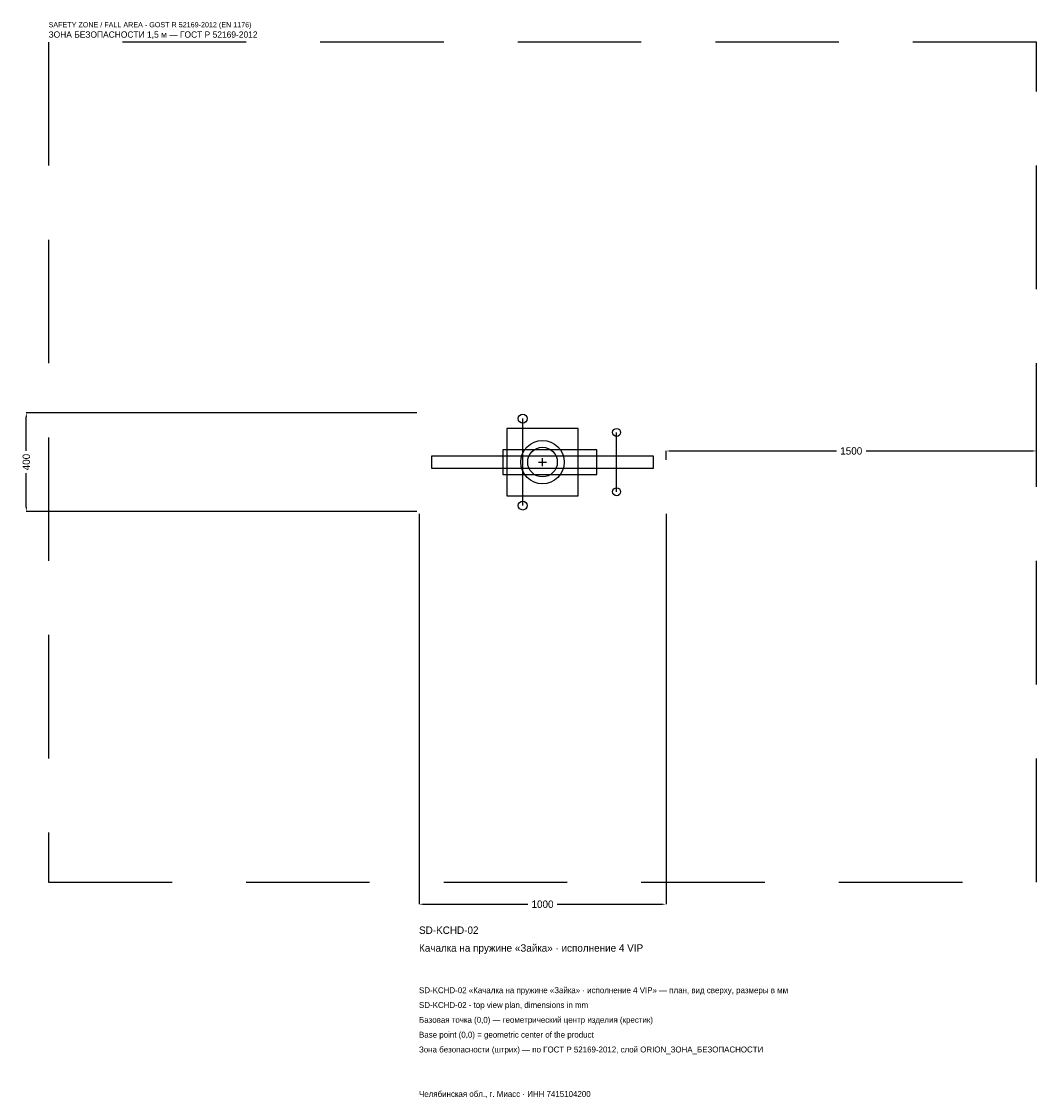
# Model space of a CAD drawing. Header units: metres. Extents: x -2109 to 2000, y -2576 to 1783.
import ezdxf

# ---------------------------------------------------------------- set-up
doc = ezdxf.new("R2010")
doc.units = ezdxf.units.M
doc.linetypes.add('DASHED', pattern=[800, 500, -300])
for name, color, linetype in [('ORION_ДАННЫЕ', 3, 'Continuous'), ('ORION_ЗОНА_БЕЗОПАСНОСТИ', 1, 'Continuous'), ('ORION_КОНТУР', 7, 'Continuous'), ('ORION_РАЗМЕРЫ', 8, 'Continuous')]:
    doc.layers.add(name, color=color, linetype=linetype)
doc.dimstyles.new('ORION', dxfattribs={"dimtxt": 30, "dimasz": 18, "dimexe": 1.25, "dimexo": 9, "dimtad": 1, "dimdec": 0, "dimcen": 2.5, "dimazin": 3, "dimtfac": 1, "dimtmove": 0, "dimatfit": 3, "dimarcsym": 0})

# ---------------------------------------------------------------- blocks, each defined once
blk = doc.blocks.new('_CLOSEDFILLED')
at = {"color": 0, "linetype": 'BYBLOCK'}
blk.add_solid([(-1, 0.16), (0, 0), (-1, -0.16)], dxfattribs=at)
blk = doc.blocks.new('*D1')
for p, q in [((-500, -209), (-500, -1790)), ((500, -209), (500, -1790)), ((-482, -1790), (-60, -1790)), ((60, -1790), (482, -1790))]:
    blk.add_line(p, q)
at = {"layer": 'Defpoints'}
for p in [(-500, -200), (500, -200), (-500, -1790)]:
    blk.add_point(p, dxfattribs=at)
at = {"layer": 'ORION_РАЗМЕРЫ', "xscale": 18, "yscale": 18, "rotation": 180}
blk.add_blockref('_CLOSEDFILLED', (-500, -1790), dxfattribs=at)
at = {"layer": 'ORION_РАЗМЕРЫ', "xscale": 18, "yscale": 18}
blk.add_blockref('_CLOSEDFILLED', (500, -1790), dxfattribs=at)
at = {"layer": 'ORION_РАЗМЕРЫ', "insert": (0, -1790), "char_height": 30, "attachment_point": 5}
blk.add_mtext('1000', dxfattribs=at)
blk = doc.blocks.new('*D2')
for p, q in [((-509, 200), (-2090, 200)), ((-2090, 45), (-2090, 182)), ((-2090, -182), (-2090, -45)), ((-509, -200), (-2090, -200))]:
    blk.add_line(p, q)
at = {"layer": 'Defpoints'}
for p in [(-500, 200), (-2090, -200), (-500, -200)]:
    blk.add_point(p, dxfattribs=at)
at = {"layer": 'ORION_РАЗМЕРЫ', "xscale": 18, "yscale": 18}
for p, rotation in [((-2090, 200), 90), ((-2090, -200), 270)]:
    blk.add_blockref('_CLOSEDFILLED', p, dxfattribs=dict(at, rotation=rotation))
at = {"layer": 'ORION_РАЗМЕРЫ', "insert": (-2090, 0), "char_height": 30, "attachment_point": 5, "rotation": 90}
blk.add_mtext('400', dxfattribs=at)
blk = doc.blocks.new('*D3')
for p, q in [((500, 9), (500, 45)), ((518, 45), (1190, 45)), ((1310, 45), (1982, 45)), ((2000, 9), (2000, 45))]:
    blk.add_line(p, q)
at = {"layer": 'Defpoints'}
for p in [(500, 45), (500, 0), (2000, 0)]:
    blk.add_point(p, dxfattribs=at)
at = {"layer": 'ORION_РАЗМЕРЫ', "xscale": 18, "yscale": 18, "rotation": 180}
blk.add_blockref('_CLOSEDFILLED', (500, 45), dxfattribs=at)
at = {"layer": 'ORION_РАЗМЕРЫ', "xscale": 18, "yscale": 18}
blk.add_blockref('_CLOSEDFILLED', (2000, 45), dxfattribs=at)
at = {"layer": 'ORION_РАЗМЕРЫ', "insert": (1250, 45), "char_height": 30, "attachment_point": 5}
blk.add_mtext('1500', dxfattribs=at)
blk = doc.blocks.new('ОРИОН SD-KCHD-02 Качалка на пружине Зайка · исполнение 4 VIP')
at = {"layer": 'ORION_ЗОНА_БЕЗОПАСНОСТИ', "linetype": 'DASHED'}
blk.add_lwpolyline([(-2000, -1700), (2000, -1700), (2000, 1700), (-2000, 1700)], close=True, dxfattribs=at)
at = {"layer": 'ORION_КОНТУР'}
for p, q in [((-80, -176), (-80, 176)), ((300, -120), (300, 120))]:
    blk.add_line(p, q, dxfattribs=at)
for points in [[(-145, -136), (145, -136), (145, 136), (-145, 136)], [(-160, -50), (220, -50), (220, 50), (-160, 50)], [(-450, -24), (450, -24), (450, 24), (-450, 24)]]:
    blk.add_lwpolyline(points, close=True, dxfattribs=at)
for centre, radius in [((-80, 176), 18), ((300, 120), 16), ((0, 0), 88), ((0, 0), 60), ((300, -120), 16), ((-80, -176), 18)]:
    blk.add_circle(centre, radius, dxfattribs=at)
at = {"layer": 'ORION_РАЗМЕРЫ'}
for p, q in [((-16, 0), (16, 0)), ((0, -16), (0, 16))]:
    blk.add_line(p, q, dxfattribs=at)
at = {"layer": 'ORION_ДАННЫЕ'}
for tag, p in [('АРТИКУЛ', (-500, -1910)), ('НАИМЕНОВАНИЕ', (-500, -1982))]:
    blk.add_attdef(tag, p, '', height=30, dxfattribs=at)
at = {"layer": 'ORION_ДАННЫЕ', "flags": 1}
for tag, p in [('ПРОИЗВОДИТЕЛЬ', (-500, -2054)), ('ТЕЛЕФОН', (-500, -2126)), ('САЙТ', (-500, -2270)), ('АДРЕС', (-500, -2342)), ('РЕКВИЗИТЫ', (-500, -2414)), ('ГАБАРИТЫ', (-500, -2486)), ('ЗОНА_БЕЗОПАСНОСТИ', (-500, -2558))]:
    blk.add_attdef(tag, p, '', height=30, dxfattribs=at)
at = {"layer": 'ORION_ЗОНА_БЕЗОПАСНОСТИ', "color": 1}
for s, height, p in [('SAFETY ZONE / FALL AREA - GOST R 52169-2012 (EN 1176)', 21, (-2000, 1760)), ('ЗОНА БЕЗОПАСНОСТИ 1,5 м — ГОСТ Р 52169-2012', 25.5, (-2000, 1718))]:
    blk.add_text(s, height=height, dxfattribs=at).set_placement(p)
at = {"layer": 'ORION_РАЗМЕРЫ'}
dim = blk.add_linear_dim(base=(-2090, -200), p1=(-500, -200), p2=(-500, 200), angle=90, dimstyle='ORION', dxfattribs=at)
dim.commit()
dim.dimension.update_dxf_attribs({"geometry": '*D2', "text_midpoint": (-2090, 0)})
for base, p1, p2, picture, middle in [((500, 45), (500, 0), (2000, 0), '*D3', (1250, 45)), ((-500, -1790), (-500, -200), (500, -200), '*D1', (0, -1790))]:
    dim = blk.add_linear_dim(base=base, p1=p1, p2=p2, dimstyle='ORION', dxfattribs=at)
    dim.commit()
    dim.dimension.update_dxf_attribs({"geometry": picture, "text_midpoint": middle})

msp = doc.modelspace()

# ---------------------------------------------------------------- block references
msp.add_blockref('ОРИОН SD-KCHD-02 Качалка на пружине Зайка · исполнение 4 VIP', (0, 0)).add_auto_attribs({'АРТИКУЛ': 'SD-KCHD-02', 'НАИМЕНОВАНИЕ': 'Качалка на пружине «Зайка» · исполнение 4 VIP'})

# ---------------------------------------------------------------- texts
at = {"layer": 'ORION_ДАННЫЕ', "color": 3}
for s, p in [('SD-KCHD-02 «Качалка на пружине «Зайка» · исполнение 4 VIP» — план, вид сверху, размеры в мм', (-500, -2150)), ('SD-KCHD-02 - top view plan, dimensions in mm', (-500, -2210)), ('Челябинская обл., г. Миасс · ИНН 7415104200', (-500, -2570))]:
    msp.add_text(s, height=24, dxfattribs=at).set_placement(p)
at = {"layer": 'ORION_ДАННЫЕ', "color": 7}
for s, p in [('Базовая точка (0,0) — геометрический центр изделия (крестик)', (-500, -2270)), ('Base point (0,0) = geometric center of the product', (-500, -2330))]:
    msp.add_text(s, height=24, dxfattribs=at).set_placement(p)
at = {"layer": 'ORION_ДАННЫЕ', "color": 1}
msp.add_text('Зона безопасности (штрих) — по ГОСТ Р 52169-2012, слой ORION_ЗОНА_БЕЗОПАСНОСТИ', height=24, dxfattribs=at).set_placement((-500, -2390))

doc.saveas('drawing.dxf')
